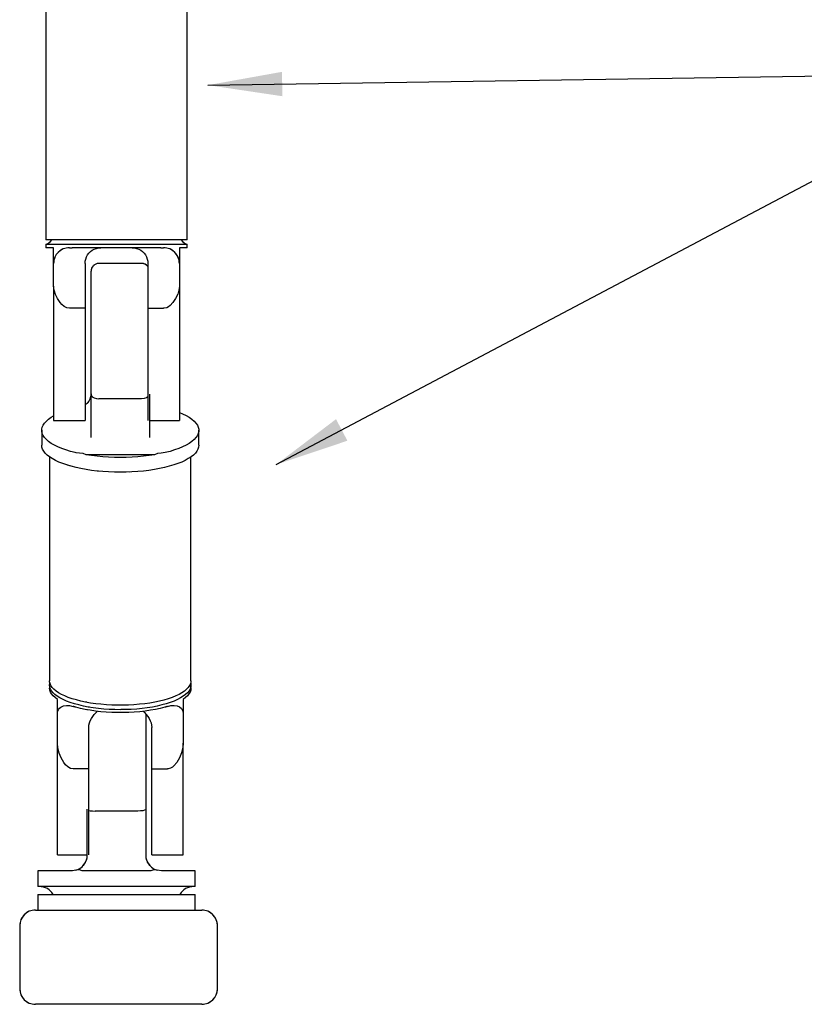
# Model space of a CAD drawing. Extents: x 1.2 to 11.3, y 0.6 to 8.
# Tile 1 of 3: x 2.3 to 4.8, y 0.6 to 3.8. Entities that reach past the tile are written whole.
import ezdxf

# ---------------------------------------------------------------- set-up
doc = ezdxf.new("R2010")
doc.units = 0
doc.header["$MEASUREMENT"] = 0
doc.linetypes.add('SLDTANVISIBLE0', pattern=[0.5, 0.25, -0.05, 0.05, -0.05, 0.05, -0.05])
doc.dimstyles.new('SLDDIMSTYLE0', dxfattribs={"dimtxt": 6, "dimasz": 0.23622, "dimexe": 0, "dimexo": 0.0625, "dimgap": 1.5, "dimtad": 0, "dimtih": 1, "dimtoh": 1, "dimdec": 0, "dimzin": 0, "dimdsep": 46, "dimtxsty": 'Standard', "dimsah": 1, "dimcen": 0.09, "dimadec": 0, "dimazin": 0, "dimtfac": 1, "dimtdec": 0, "dimtofl": 0, "dimtmove": 0, "dimatfit": 3, "dimfxl": 1, "dimtolj": 1, "dimtzin": 0, "dimarcsym": 0})

msp = doc.modelspace()

# ---------------------------------------------------------------- linework, layer by layer
at = {"color": 7, "linetype": 'Continuous'}
for p, q in [((2.4011, 3.8666), (2.4011, 3.0666)), ((2.8511, 3.0666), (2.8511, 3.8666)), ((2.8511, 3.0666), (2.4011, 3.0666)), ((2.4011, 3.0516), (2.4011, 3.0416)), ((2.8511, 3.0516), (2.4011, 3.0516)), ((2.4261, 3.0416), (2.4011, 3.0416)), ((2.4261, 2.9916), (2.4261, 3.0416)), ((2.4761, 3.0416), (2.4847, 3.0416)), ((2.7675, 3.0416), (2.4847, 3.0416)), ((2.7675, 3.0416), (2.7761, 3.0416)), ((2.8511, 3.0416), (2.8261, 3.0416)), ((2.8261, 3.0416), (2.8261, 2.9916)), ((2.8511, 3.0416), (2.8511, 3.0516)), ((2.4261, 2.9191), (2.4261, 2.9916)), ((2.5261, 2.9916), (2.5261, 2.8487)), ((2.7061, 2.9916), (2.5701, 2.9916)), ((2.7261, 2.9916), (2.7261, 2.8487)), ((2.8261, 2.9916), (2.8261, 2.9191)), ((2.5451, 2.575), (2.5451, 2.9666)), ((2.4261, 2.9191), (2.4261, 2.492)), ((2.8261, 2.9191), (2.8261, 2.492)), ((2.5261, 2.8487), (2.4761, 2.8487)), ((2.5261, 2.8487), (2.5261, 2.492)), ((2.7261, 2.8487), (2.7761, 2.8487)), ((2.7261, 2.8487), (2.7261, 2.492)), ((2.5451, 2.4379), (2.5451, 2.575)), ((2.7311, 2.575), (2.7311, 2.4379)), ((2.7061, 2.5607), (2.5701, 2.5607)), ((2.4261, 2.492), (2.5261, 2.492)), ((2.7311, 2.492), (2.8261, 2.492)), ((2.3881, 2.4603), (2.3881, 2.4134)), ((2.8881, 2.4134), (2.8881, 2.4603)), ((2.7811, 2.3893), (2.7678, 2.3879)), ((2.4131, 2.3756), (2.4131, 1.6629)), ((2.551, 2.3824), (2.5292, 2.3824)), ((2.7252, 2.3824), (2.551, 2.3824)), ((2.7471, 2.3824), (2.7252, 2.3824)), ((2.8631, 1.6629), (2.8631, 2.3756)), ((2.4131, 1.6488), (2.4131, 1.6394)), ((2.8631, 1.6394), (2.8631, 1.6488)), ((2.4381, 1.5568), (2.4381, 1.6037)), ((2.8381, 1.6037), (2.8381, 1.5568)), ((2.4381, 1.5319), (2.4381, 1.5568)), ((2.7191, 1.558), (2.7191, 1.2539)), ((2.8381, 1.5568), (2.8381, 1.5319)), ((2.4381, 1.4647), (2.4381, 1.5319)), ((2.5381, 1.3823), (2.5381, 1.5146)), ((2.7381, 1.3823), (2.7381, 1.5146)), ((2.8381, 1.5319), (2.8381, 1.4647)), ((2.4381, 1.1082), (2.4381, 1.4647)), ((2.8381, 1.1082), (2.8381, 1.4647)), ((2.5381, 1.3823), (2.4881, 1.3823)), ((2.5381, 1.1082), (2.5381, 1.3823)), ((2.7381, 1.3823), (2.7881, 1.3823)), ((2.7381, 1.1082), (2.7381, 1.3823)), ((2.5331, 1.1078), (2.5331, 1.2539)), ((2.6941, 1.248), (2.5581, 1.248)), ((2.7191, 1.2539), (2.7191, 1.1078)), ((2.4381, 1.1082), (2.5331, 1.1082)), ((2.7381, 1.1082), (2.8381, 1.1082)), ((2.3761, 1.0578), (2.3761, 1.0078)), ((2.4831, 1.0578), (2.3761, 1.0578)), ((2.7351, 1.0578), (2.5172, 1.0578)), ((2.7691, 1.0578), (2.7558, 1.0596)), ((2.8761, 1.0578), (2.7691, 1.0578)), ((2.8761, 1.0078), (2.8761, 1.0578)), ((2.8761, 1.0078), (2.3761, 1.0078)), ((2.3761, 0.9828), (2.3761, 0.9328)), ((2.3761, 0.9828), (2.8761, 0.9828)), ((2.8761, 0.9328), (2.8761, 0.9828)), ((2.3681, 0.9328), (2.3762, 0.9328)), ((2.3762, 0.9328), (2.3977, 0.9328)), ((2.3977, 0.9328), (2.8976, 0.9328)), ((2.3181, 0.8828), (2.3181, 0.6828)), ((2.3181, 0.8828), (2.3181, 0.8828)), ((2.9476, 0.8828), (2.9475, 0.8828)), ((2.9476, 0.6828), (2.9476, 0.8828)), ((2.3181, 0.6828), (2.3181, 0.6828)), ((2.9476, 0.6828), (2.9475, 0.6828)), ((2.3977, 0.6328), (2.3681, 0.6328)), ((2.8976, 0.6328), (2.3977, 0.6328))]:
    msp.add_line(p, q, dxfattribs=at)
at = {"color": 7, "linetype": 'SLDTANVISIBLE0'}
for p, q in [((2.4011, 3.8666), (2.4011, 3.0666)), ((2.8511, 3.0666), (2.8511, 3.8666)), ((2.8511, 3.0666), (2.4011, 3.0666)), ((2.4011, 3.0516), (2.4011, 3.0416)), ((2.8511, 3.0516), (2.4011, 3.0516)), ((2.4261, 3.0416), (2.4011, 3.0416)), ((2.4261, 2.9916), (2.4261, 3.0416)), ((2.4761, 3.0416), (2.4847, 3.0416)), ((2.7675, 3.0416), (2.4847, 3.0416)), ((2.7675, 3.0416), (2.7761, 3.0416)), ((2.8511, 3.0416), (2.8261, 3.0416)), ((2.8261, 3.0416), (2.8261, 2.9916)), ((2.8511, 3.0416), (2.8511, 3.0516)), ((2.4261, 2.9191), (2.4261, 2.9916)), ((2.5261, 2.9916), (2.5261, 2.8487)), ((2.7061, 2.9916), (2.5701, 2.9916)), ((2.7261, 2.9916), (2.7261, 2.8487)), ((2.8261, 2.9916), (2.8261, 2.9191)), ((2.5451, 2.575), (2.5451, 2.9666)), ((2.4261, 2.9191), (2.4261, 2.492)), ((2.8261, 2.9191), (2.8261, 2.492)), ((2.5261, 2.8487), (2.4761, 2.8487)), ((2.5261, 2.8487), (2.5261, 2.492)), ((2.7261, 2.8487), (2.7261, 2.492)), ((2.7261, 2.8487), (2.7761, 2.8487)), ((2.5451, 2.4379), (2.5451, 2.575)), ((2.7311, 2.575), (2.7311, 2.4379)), ((2.7061, 2.5607), (2.5701, 2.5607)), ((2.4261, 2.492), (2.5261, 2.492)), ((2.7311, 2.492), (2.8261, 2.492)), ((2.3881, 2.4603), (2.3881, 2.4134)), ((2.8881, 2.4134), (2.8881, 2.4603)), ((2.7811, 2.3893), (2.7678, 2.3879)), ((2.4131, 2.3756), (2.4131, 1.6629)), ((2.551, 2.3824), (2.5292, 2.3824)), ((2.7252, 2.3824), (2.551, 2.3824)), ((2.7471, 2.3824), (2.7252, 2.3824)), ((2.8631, 1.6629), (2.8631, 2.3756)), ((2.4131, 1.6488), (2.4131, 1.6394)), ((2.8631, 1.6394), (2.8631, 1.6488)), ((2.4381, 1.5568), (2.4381, 1.6037)), ((2.8381, 1.6037), (2.8381, 1.5568)), ((2.4381, 1.5319), (2.4381, 1.5568)), ((2.7191, 1.558), (2.7191, 1.2539)), ((2.8381, 1.5568), (2.8381, 1.5319)), ((2.4381, 1.4647), (2.4381, 1.5319)), ((2.5381, 1.3823), (2.5381, 1.5146)), ((2.7381, 1.3823), (2.7381, 1.5146)), ((2.8381, 1.5319), (2.8381, 1.4647)), ((2.4381, 1.1082), (2.4381, 1.4647)), ((2.8381, 1.1082), (2.8381, 1.4647)), ((2.5381, 1.3823), (2.4881, 1.3823)), ((2.5381, 1.1082), (2.5381, 1.3823)), ((2.7381, 1.3823), (2.7881, 1.3823)), ((2.7381, 1.1082), (2.7381, 1.3823)), ((2.5331, 1.1078), (2.5331, 1.2539)), ((2.6941, 1.248), (2.5581, 1.248)), ((2.7191, 1.2539), (2.7191, 1.1078)), ((2.4381, 1.1082), (2.5331, 1.1082)), ((2.7381, 1.1082), (2.8381, 1.1082)), ((2.3761, 1.0578), (2.3761, 1.0078)), ((2.4831, 1.0578), (2.3761, 1.0578)), ((2.7351, 1.0578), (2.5172, 1.0578)), ((2.7691, 1.0578), (2.7558, 1.0596)), ((2.8761, 1.0578), (2.7691, 1.0578)), ((2.8761, 1.0078), (2.8761, 1.0578)), ((2.8761, 1.0078), (2.3761, 1.0078)), ((2.3761, 0.9828), (2.3761, 0.9328)), ((2.3761, 0.9828), (2.8761, 0.9828)), ((2.8761, 0.9328), (2.8761, 0.9828)), ((2.3681, 0.9328), (2.3762, 0.9328)), ((2.3762, 0.9328), (2.3977, 0.9328)), ((2.3977, 0.9328), (2.8976, 0.9328)), ((2.3181, 0.8828), (2.3181, 0.6828)), ((2.3181, 0.8828), (2.3181, 0.8828)), ((2.9476, 0.8828), (2.9475, 0.8828)), ((2.9476, 0.6828), (2.9476, 0.8828)), ((2.3181, 0.6828), (2.3181, 0.6828)), ((2.9476, 0.6828), (2.9475, 0.6828)), ((2.3977, 0.6328), (2.3681, 0.6328)), ((2.8976, 0.6328), (2.3977, 0.6328))]:
    msp.add_line(p, q, dxfattribs=at)
at = {"color": 7, "linetype": 'Continuous', "flags": 128}
for points in [[(2.5261, 2.9916), (2.5266, 2.9987), (2.5281, 3.0056), (2.5306, 3.0123), (2.5341, 3.0186), (2.5383, 3.0243), (2.5434, 3.0293), (2.5491, 3.0336), (2.5554, 3.037), (2.562, 3.0395), (2.569, 3.0411), (2.5761, 3.0416)], [(2.6761, 3.0416), (2.6832, 3.0411), (2.6902, 3.0395), (2.6969, 3.037), (2.7032, 3.0336), (2.7089, 3.0293), (2.7139, 3.0243), (2.7182, 3.0186), (2.7216, 3.0123), (2.7241, 3.0056), (2.7256, 2.9987), (2.7261, 2.9916)], [(2.4761, 2.8487), (2.4682, 2.8501), (2.4591, 2.8548), (2.4524, 2.8605), (2.4468, 2.8668), (2.4381, 2.8797), (2.4318, 2.8929), (2.4276, 2.9063), (2.4261, 2.9191)], [(2.8261, 2.9191), (2.8247, 2.9066), (2.8208, 2.8936), (2.8144, 2.8801), (2.8056, 2.867), (2.797, 2.8578), (2.7918, 2.8539), (2.7858, 2.8507), (2.7782, 2.8488), (2.7761, 2.8487)], [(2.5451, 2.5764), (2.545, 2.5735), (2.5439, 2.5664), (2.5415, 2.5596), (2.538, 2.5531), (2.5338, 2.5477), (2.5329, 2.5468)], [(2.5451, 2.575), (2.5451, 2.5749), (2.5459, 2.5715), (2.5492, 2.5671), (2.5548, 2.5637), (2.562, 2.5615), (2.5701, 2.5607)], [(2.5329, 2.5468), (2.5323, 2.5462), (2.5297, 2.5439), (2.5263, 2.5418), (2.5261, 2.5417)], [(2.7261, 2.5666), (2.7214, 2.5637), (2.7142, 2.5615), (2.7061, 2.5607)], [(2.8261, 2.5173), (2.8365, 2.5129), (2.8476, 2.5075), (2.8575, 2.5018), (2.8661, 2.4958), (2.8733, 2.4897), (2.8791, 2.4833), (2.8835, 2.4768), (2.8865, 2.4702), (2.8879, 2.4636), (2.8879, 2.4569), (2.8865, 2.4503), (2.8835, 2.4437), (2.8791, 2.4372), (2.8733, 2.4309), (2.8661, 2.4247), (2.8575, 2.4188), (2.8476, 2.413), (2.8365, 2.4076), (2.8242, 2.4025), (2.8109, 2.3977), (2.7965, 2.3933), (2.7811, 2.3893)], [(2.4951, 2.3893), (2.4798, 2.3933), (2.4654, 2.3977), (2.452, 2.4025), (2.4397, 2.4076), (2.4286, 2.413), (2.4187, 2.4188), (2.4102, 2.4247), (2.403, 2.4309), (2.3971, 2.4372), (2.3927, 2.4437), (2.3898, 2.4503), (2.3883, 2.4569), (2.3883, 2.4636), (2.3898, 2.4702), (2.3927, 2.4768), (2.3971, 2.4833), (2.403, 2.4897), (2.4102, 2.4958), (2.4187, 2.5018), (2.4261, 2.5062)], [(2.8881, 2.4134), (2.8874, 2.4069), (2.8853, 2.4005), (2.8819, 2.3941), (2.877, 2.3878), (2.8708, 2.3817), (2.8634, 2.3758), (2.8546, 2.3701), (2.8447, 2.3646), (2.8336, 2.3594), (2.8214, 2.3545), (2.8082, 2.3499), (2.794, 2.3457), (2.779, 2.3418), (2.7631, 2.3384), (2.7466, 2.3354), (2.7295, 2.3328), (2.7118, 2.3306), (2.6938, 2.329), (2.6754, 2.3278), (2.6568, 2.327), (2.6381, 2.3268), (2.6194, 2.327), (2.6009, 2.3278), (2.5825, 2.329), (2.5644, 2.3306), (2.5468, 2.3328), (2.5297, 2.3354), (2.5131, 2.3384), (2.4973, 2.3418), (2.4823, 2.3457), (2.4681, 2.3499), (2.4549, 2.3545), (2.4427, 2.3594), (2.4316, 2.3646), (2.4216, 2.3701), (2.4129, 2.3758), (2.4054, 2.3817), (2.3992, 2.3878), (2.3944, 2.3941), (2.3909, 2.4005), (2.3888, 2.4069), (2.3881, 2.4134), (2.3881, 2.4134)], [(2.5084, 2.3879), (2.4982, 2.3886), (2.4951, 2.3893)], [(2.5292, 2.3824), (2.52, 2.3865), (2.5084, 2.3879)], [(2.7678, 2.3879), (2.7569, 2.3867), (2.7471, 2.3824)], [(2.7471, 2.3824), (2.7299, 2.3797), (2.7122, 2.3776), (2.694, 2.3759), (2.6756, 2.3747), (2.6569, 2.3739), (2.6381, 2.3737), (2.6193, 2.3739), (2.6007, 2.3747), (2.5822, 2.3759), (2.5641, 2.3776), (2.5464, 2.3797), (2.5292, 2.3824)], [(2.8615, 1.6536), (2.8588, 1.6476), (2.8546, 1.6416), (2.8491, 1.6358), (2.8424, 1.6302), (2.8343, 1.6247), (2.8251, 1.6195), (2.8147, 1.6146), (2.8032, 1.6099), (2.7907, 1.6056), (2.7772, 1.6016), (2.7629, 1.598), (2.7479, 1.5948), (2.7321, 1.5921), (2.7158, 1.5897), (2.699, 1.5879), (2.6818, 1.5864), (2.6643, 1.5855), (2.6467, 1.585), (2.6291, 1.585), (2.6115, 1.5855), (2.594, 1.5865), (2.5768, 1.5879), (2.56, 1.5898), (2.5437, 1.5921), (2.528, 1.5949), (2.5129, 1.5981), (2.4986, 1.6017), (2.4852, 1.6057), (2.4727, 1.61), (2.4613, 1.6147), (2.4509, 1.6196), (2.4417, 1.6249), (2.4337, 1.6303), (2.427, 1.636), (2.4215, 1.6418), (2.4174, 1.6477), (2.4147, 1.6538), (2.4133, 1.6599), (2.4131, 1.6629)], [(2.8631, 1.6629), (2.8629, 1.6597), (2.8615, 1.6536)], [(2.8631, 1.6488), (2.8624, 1.6427), (2.8604, 1.6366), (2.8569, 1.6306), (2.8521, 1.6247), (2.846, 1.619), (2.8386, 1.6134), (2.83, 1.6081), (2.8202, 1.603), (2.8092, 1.5982), (2.7972, 1.5937), (2.7842, 1.5895), (2.7704, 1.5858), (2.7557, 1.5824), (2.7403, 1.5794), (2.7242, 1.5768), (2.7077, 1.5747), (2.6906, 1.573), (2.6733, 1.5718), (2.6558, 1.5711), (2.6381, 1.5709), (2.6205, 1.5711), (2.6029, 1.5718), (2.5856, 1.573), (2.5686, 1.5747), (2.552, 1.5768), (2.536, 1.5794), (2.5206, 1.5824), (2.5059, 1.5858), (2.492, 1.5895), (2.479, 1.5937), (2.467, 1.5982), (2.4561, 1.603), (2.4463, 1.6081), (2.4376, 1.6134), (2.4302, 1.619), (2.4241, 1.6247), (2.4193, 1.6306), (2.4159, 1.6366), (2.4138, 1.6427), (2.4131, 1.6488), (2.4138, 1.6549), (2.414, 1.6558)], [(2.4381, 1.6037), (2.4306, 1.6093), (2.4244, 1.6151), (2.4195, 1.621), (2.4159, 1.6271), (2.4138, 1.6332), (2.4131, 1.6394)], [(2.8631, 1.6394), (2.8624, 1.6332), (2.8603, 1.6271), (2.8568, 1.621), (2.8519, 1.6151), (2.8457, 1.6093), (2.8381, 1.6037)], [(2.8622, 1.6558), (2.8624, 1.6549), (2.8631, 1.6488)], [(2.4381, 1.5568), (2.4388, 1.5642), (2.4415, 1.5715), (2.4448, 1.576), (2.4487, 1.5793), (2.457, 1.583), (2.4666, 1.5844), (2.4769, 1.5839), (2.4881, 1.5813)], [(2.4967, 1.5788), (2.4956, 1.5791), (2.4945, 1.5794), (2.4934, 1.5797), (2.4924, 1.5801), (2.4913, 1.5804), (2.4902, 1.5807), (2.4892, 1.581), (2.4881, 1.5813)], [(2.7795, 1.5788), (2.7651, 1.5751), (2.7499, 1.5718), (2.7339, 1.5689), (2.7173, 1.5665), (2.7003, 1.5645), (2.6828, 1.563), (2.665, 1.5621), (2.6471, 1.5616), (2.6291, 1.5616), (2.6112, 1.5621), (2.5934, 1.563), (2.576, 1.5645), (2.5589, 1.5665), (2.5423, 1.5689), (2.5264, 1.5718), (2.5111, 1.5751), (2.4967, 1.5788)], [(2.7881, 1.5813), (2.7871, 1.581), (2.786, 1.5807), (2.7849, 1.5804), (2.7839, 1.5801), (2.7828, 1.5797), (2.7817, 1.5794), (2.7806, 1.5791), (2.7795, 1.5788)], [(2.7881, 1.5813), (2.7994, 1.5839), (2.8098, 1.5844), (2.819, 1.5831), (2.827, 1.5797), (2.8328, 1.5745), (2.8352, 1.5708), (2.837, 1.5661), (2.8381, 1.5591), (2.8381, 1.5568)], [(2.5381, 1.5146), (2.5386, 1.5214), (2.5401, 1.5285), (2.5426, 1.5356), (2.5461, 1.5427), (2.5503, 1.5495), (2.5554, 1.556), (2.5611, 1.562), (2.5653, 1.5657)], [(2.711, 1.5657), (2.7152, 1.562), (2.7209, 1.556), (2.7259, 1.5495), (2.7302, 1.5427), (2.7336, 1.5356), (2.7361, 1.5285), (2.7376, 1.5214), (2.7381, 1.5146)], [(2.4881, 1.3823), (2.4801, 1.3837), (2.4709, 1.389), (2.4642, 1.3954), (2.4585, 1.4027), (2.4499, 1.4173), (2.4436, 1.4329), (2.4396, 1.4488), (2.4381, 1.4647)], [(2.8381, 1.4647), (2.8367, 1.4491), (2.8328, 1.4333), (2.8265, 1.4175), (2.8178, 1.4026), (2.809, 1.3923), (2.8038, 1.3878), (2.7978, 1.3844), (2.7901, 1.3823), (2.7881, 1.3823)], [(2.5381, 1.2504), (2.5428, 1.2492), (2.55, 1.2483), (2.5581, 1.248)], [(2.7191, 1.2539), (2.7191, 1.2539), (2.7184, 1.2524), (2.715, 1.2506), (2.7094, 1.2492), (2.7022, 1.2483), (2.6941, 1.248)], [(2.4964, 1.0596), (2.503, 1.0619), (2.5097, 1.0655), (2.5165, 1.0706), (2.5204, 1.0745)], [(2.7319, 1.0745), (2.7372, 1.0694), (2.7458, 1.0636), (2.7558, 1.0596)], [(2.4964, 1.0596), (2.4862, 1.0579), (2.4831, 1.0578)], [(2.5172, 1.0578), (2.508, 1.0605), (2.4964, 1.0596)], [(2.7558, 1.0596), (2.7449, 1.0606), (2.7351, 1.0578)]]:
    msp.add_lwpolyline(points, dxfattribs=at)
at = {"color": 7, "linetype": 'SLDTANVISIBLE0', "flags": 128}
for points in [[(2.5261, 2.9916), (2.5266, 2.9987), (2.5281, 3.0056), (2.5306, 3.0123), (2.5341, 3.0186), (2.5383, 3.0243), (2.5434, 3.0293), (2.5491, 3.0336), (2.5554, 3.037), (2.562, 3.0395), (2.569, 3.0411), (2.5761, 3.0416)], [(2.6761, 3.0416), (2.6832, 3.0411), (2.6902, 3.0395), (2.6969, 3.037), (2.7032, 3.0336), (2.7089, 3.0293), (2.7139, 3.0243), (2.7182, 3.0186), (2.7216, 3.0123), (2.7241, 3.0056), (2.7256, 2.9987), (2.7261, 2.9916)], [(2.4761, 2.8487), (2.4682, 2.8501), (2.4591, 2.8548), (2.4524, 2.8605), (2.4468, 2.8668), (2.4381, 2.8797), (2.4318, 2.8929), (2.4276, 2.9063), (2.4261, 2.9191)], [(2.8261, 2.9191), (2.8247, 2.9066), (2.8208, 2.8936), (2.8144, 2.8801), (2.8056, 2.867), (2.797, 2.8578), (2.7918, 2.8539), (2.7858, 2.8507), (2.7782, 2.8488), (2.7761, 2.8487)], [(2.5451, 2.5764), (2.545, 2.5735), (2.5439, 2.5664), (2.5415, 2.5596), (2.538, 2.5531), (2.5338, 2.5477), (2.5329, 2.5468)], [(2.5451, 2.575), (2.5451, 2.5749), (2.5459, 2.5715), (2.5492, 2.5671), (2.5548, 2.5637), (2.562, 2.5615), (2.5701, 2.5607)], [(2.5329, 2.5468), (2.5323, 2.5462), (2.5297, 2.5439), (2.5263, 2.5418), (2.5261, 2.5417)], [(2.7261, 2.5666), (2.7214, 2.5637), (2.7142, 2.5615), (2.7061, 2.5607)], [(2.8261, 2.5173), (2.8365, 2.5129), (2.8476, 2.5075), (2.8575, 2.5018), (2.8661, 2.4958), (2.8733, 2.4897), (2.8791, 2.4833), (2.8835, 2.4768), (2.8865, 2.4702), (2.8879, 2.4636), (2.8879, 2.4569), (2.8865, 2.4503), (2.8835, 2.4437), (2.8791, 2.4372), (2.8733, 2.4309), (2.8661, 2.4247), (2.8575, 2.4188), (2.8476, 2.413), (2.8365, 2.4076), (2.8242, 2.4025), (2.8109, 2.3977), (2.7965, 2.3933), (2.7811, 2.3893)], [(2.4951, 2.3893), (2.4798, 2.3933), (2.4654, 2.3977), (2.452, 2.4025), (2.4397, 2.4076), (2.4286, 2.413), (2.4187, 2.4188), (2.4102, 2.4247), (2.403, 2.4309), (2.3971, 2.4372), (2.3927, 2.4437), (2.3898, 2.4503), (2.3883, 2.4569), (2.3883, 2.4636), (2.3898, 2.4702), (2.3927, 2.4768), (2.3971, 2.4833), (2.403, 2.4897), (2.4102, 2.4958), (2.4187, 2.5018), (2.4261, 2.5062)], [(2.8881, 2.4134), (2.8874, 2.4069), (2.8853, 2.4005), (2.8819, 2.3941), (2.877, 2.3878), (2.8708, 2.3817), (2.8634, 2.3758), (2.8546, 2.3701), (2.8447, 2.3646), (2.8336, 2.3594), (2.8214, 2.3545), (2.8082, 2.3499), (2.794, 2.3457), (2.779, 2.3418), (2.7631, 2.3384), (2.7466, 2.3354), (2.7295, 2.3328), (2.7118, 2.3306), (2.6938, 2.329), (2.6754, 2.3278), (2.6568, 2.327), (2.6381, 2.3268), (2.6194, 2.327), (2.6009, 2.3278), (2.5825, 2.329), (2.5644, 2.3306), (2.5468, 2.3328), (2.5297, 2.3354), (2.5131, 2.3384), (2.4973, 2.3418), (2.4823, 2.3457), (2.4681, 2.3499), (2.4549, 2.3545), (2.4427, 2.3594), (2.4316, 2.3646), (2.4216, 2.3701), (2.4129, 2.3758), (2.4054, 2.3817), (2.3992, 2.3878), (2.3944, 2.3941), (2.3909, 2.4005), (2.3888, 2.4069), (2.3881, 2.4134), (2.3881, 2.4134)], [(2.5084, 2.3879), (2.4982, 2.3886), (2.4951, 2.3893)], [(2.5292, 2.3824), (2.52, 2.3865), (2.5084, 2.3879)], [(2.7678, 2.3879), (2.7569, 2.3867), (2.7471, 2.3824)], [(2.7471, 2.3824), (2.7299, 2.3797), (2.7122, 2.3776), (2.694, 2.3759), (2.6756, 2.3747), (2.6569, 2.3739), (2.6381, 2.3737), (2.6193, 2.3739), (2.6007, 2.3747), (2.5822, 2.3759), (2.5641, 2.3776), (2.5464, 2.3797), (2.5292, 2.3824)], [(2.8615, 1.6536), (2.8588, 1.6476), (2.8546, 1.6416), (2.8491, 1.6358), (2.8424, 1.6302), (2.8343, 1.6247), (2.8251, 1.6195), (2.8147, 1.6146), (2.8032, 1.6099), (2.7907, 1.6056), (2.7772, 1.6016), (2.7629, 1.598), (2.7479, 1.5948), (2.7321, 1.5921), (2.7158, 1.5897), (2.699, 1.5879), (2.6818, 1.5864), (2.6643, 1.5855), (2.6467, 1.585), (2.6291, 1.585), (2.6115, 1.5855), (2.594, 1.5865), (2.5768, 1.5879), (2.56, 1.5898), (2.5437, 1.5921), (2.528, 1.5949), (2.5129, 1.5981), (2.4986, 1.6017), (2.4852, 1.6057), (2.4727, 1.61), (2.4613, 1.6147), (2.4509, 1.6196), (2.4417, 1.6249), (2.4337, 1.6303), (2.427, 1.636), (2.4215, 1.6418), (2.4174, 1.6477), (2.4147, 1.6538), (2.4133, 1.6599), (2.4131, 1.6629)], [(2.8631, 1.6629), (2.8629, 1.6597), (2.8615, 1.6536)], [(2.8631, 1.6488), (2.8624, 1.6427), (2.8604, 1.6366), (2.8569, 1.6306), (2.8521, 1.6247), (2.846, 1.619), (2.8386, 1.6134), (2.83, 1.6081), (2.8202, 1.603), (2.8092, 1.5982), (2.7972, 1.5937), (2.7842, 1.5895), (2.7704, 1.5858), (2.7557, 1.5824), (2.7403, 1.5794), (2.7242, 1.5768), (2.7077, 1.5747), (2.6906, 1.573), (2.6733, 1.5718), (2.6558, 1.5711), (2.6381, 1.5709), (2.6205, 1.5711), (2.6029, 1.5718), (2.5856, 1.573), (2.5686, 1.5747), (2.552, 1.5768), (2.536, 1.5794), (2.5206, 1.5824), (2.5059, 1.5858), (2.492, 1.5895), (2.479, 1.5937), (2.467, 1.5982), (2.4561, 1.603), (2.4463, 1.6081), (2.4376, 1.6134), (2.4302, 1.619), (2.4241, 1.6247), (2.4193, 1.6306), (2.4159, 1.6366), (2.4138, 1.6427), (2.4131, 1.6488), (2.4138, 1.6549), (2.414, 1.6558)], [(2.4381, 1.6037), (2.4306, 1.6093), (2.4244, 1.6151), (2.4195, 1.621), (2.4159, 1.6271), (2.4138, 1.6332), (2.4131, 1.6394)], [(2.8631, 1.6394), (2.8624, 1.6332), (2.8603, 1.6271), (2.8568, 1.621), (2.8519, 1.6151), (2.8457, 1.6093), (2.8381, 1.6037)], [(2.8622, 1.6558), (2.8624, 1.6549), (2.8631, 1.6488)], [(2.4381, 1.5568), (2.4388, 1.5642), (2.4415, 1.5715), (2.4448, 1.576), (2.4487, 1.5793), (2.457, 1.583), (2.4666, 1.5844), (2.4769, 1.5839), (2.4881, 1.5813)], [(2.4967, 1.5788), (2.4956, 1.5791), (2.4945, 1.5794), (2.4934, 1.5797), (2.4924, 1.5801), (2.4913, 1.5804), (2.4902, 1.5807), (2.4892, 1.581), (2.4881, 1.5813)], [(2.7795, 1.5788), (2.7651, 1.5751), (2.7499, 1.5718), (2.7339, 1.5689), (2.7173, 1.5665), (2.7003, 1.5645), (2.6828, 1.563), (2.665, 1.5621), (2.6471, 1.5616), (2.6291, 1.5616), (2.6112, 1.5621), (2.5934, 1.563), (2.576, 1.5645), (2.5589, 1.5665), (2.5423, 1.5689), (2.5264, 1.5718), (2.5111, 1.5751), (2.4967, 1.5788)], [(2.7881, 1.5813), (2.7871, 1.581), (2.786, 1.5807), (2.7849, 1.5804), (2.7839, 1.5801), (2.7828, 1.5797), (2.7817, 1.5794), (2.7806, 1.5791), (2.7795, 1.5788)], [(2.7881, 1.5813), (2.7994, 1.5839), (2.8098, 1.5844), (2.819, 1.5831), (2.827, 1.5797), (2.8328, 1.5745), (2.8352, 1.5708), (2.837, 1.5661), (2.8381, 1.5591), (2.8381, 1.5568)], [(2.5381, 1.5146), (2.5386, 1.5214), (2.5401, 1.5285), (2.5426, 1.5356), (2.5461, 1.5427), (2.5503, 1.5495), (2.5554, 1.556), (2.5611, 1.562), (2.5653, 1.5657)], [(2.711, 1.5657), (2.7152, 1.562), (2.7209, 1.556), (2.7259, 1.5495), (2.7302, 1.5427), (2.7336, 1.5356), (2.7361, 1.5285), (2.7376, 1.5214), (2.7381, 1.5146)], [(2.4881, 1.3823), (2.4801, 1.3837), (2.4709, 1.389), (2.4642, 1.3954), (2.4585, 1.4027), (2.4499, 1.4173), (2.4436, 1.4329), (2.4396, 1.4488), (2.4381, 1.4647)], [(2.8381, 1.4647), (2.8367, 1.4491), (2.8328, 1.4333), (2.8265, 1.4175), (2.8178, 1.4026), (2.809, 1.3923), (2.8038, 1.3878), (2.7978, 1.3844), (2.7901, 1.3823), (2.7881, 1.3823)], [(2.5381, 1.2504), (2.5428, 1.2492), (2.55, 1.2483), (2.5581, 1.248)], [(2.7191, 1.2539), (2.7191, 1.2539), (2.7184, 1.2524), (2.715, 1.2506), (2.7094, 1.2492), (2.7022, 1.2483), (2.6941, 1.248)], [(2.4964, 1.0596), (2.503, 1.0619), (2.5097, 1.0655), (2.5165, 1.0706), (2.5204, 1.0745)], [(2.7319, 1.0745), (2.7372, 1.0694), (2.7458, 1.0636), (2.7558, 1.0596)], [(2.4964, 1.0596), (2.4862, 1.0579), (2.4831, 1.0578)], [(2.5172, 1.0578), (2.508, 1.0605), (2.4964, 1.0596)], [(2.7558, 1.0596), (2.7449, 1.0606), (2.7351, 1.0578)]]:
    msp.add_lwpolyline(points, dxfattribs=at)
at = {"color": 7, "linetype": 'Continuous'}
for centre, radius, start, end in [((2.3811, 3.0974), 0.05, 293.5782, 321.9379), ((2.4761, 2.9916), 0.05, 90, 180), ((2.7761, 2.9916), 0.05, 0, 90), ((2.8711, 3.0974), 0.05, 218.0621, 246.4218), ((2.5701, 2.9666), 0.025, 90, 180), ((2.7061, 2.9666), 0.025, 36.8699, 90), ((2.4831, 1.1078), 0.05, 318.1897, 360), ((2.7691, 1.1078), 0.05, 180, 221.8103), ((2.3811, 0.9578), 0.05, 30, 90), ((2.8711, 0.9578), 0.05, 90, 150), ((2.3681, 0.8828), 0.05, 90, 180), ((2.8976, 0.8828), 0.05, 0, 90), ((2.3681, 0.6828), 0.05, 180, 270), ((2.8976, 0.6828), 0.05, 270, 0)]:
    msp.add_arc(centre, radius, start, end, dxfattribs=at)
at = {"color": 7, "linetype": 'SLDTANVISIBLE0'}
for centre, radius, start, end in [((2.3811, 3.0974), 0.05, 293.5782, 321.9379), ((2.4761, 2.9916), 0.05, 90, 180), ((2.7761, 2.9916), 0.05, 0, 90), ((2.8711, 3.0974), 0.05, 218.0621, 246.4218), ((2.5701, 2.9666), 0.025, 90, 180), ((2.7061, 2.9666), 0.025, 36.8699, 90), ((2.4831, 1.1078), 0.05, 318.1897, 0), ((2.7691, 1.1078), 0.05, 180, 221.8103), ((2.3811, 0.9578), 0.05, 30, 90), ((2.8711, 0.9578), 0.05, 90, 150), ((2.3681, 0.8828), 0.05, 90, 180), ((2.8976, 0.8828), 0.05, 0, 90), ((2.3681, 0.6828), 0.05, 180, 270), ((2.8976, 0.6828), 0.05, 270, 360)]:
    msp.add_arc(centre, radius, start, end, dxfattribs=at)

# ---------------------------------------------------------------- leaders
at = {"color": 255}
for points in [[(2.9172, 3.5593), (5.4902, 3.5976)], [(3.134, 2.351), (5.4902, 3.5976)]]:
    msp.add_leader(points, dimstyle='SLDDIMSTYLE0', dxfattribs=at)

doc.saveas('drawing.dxf')
